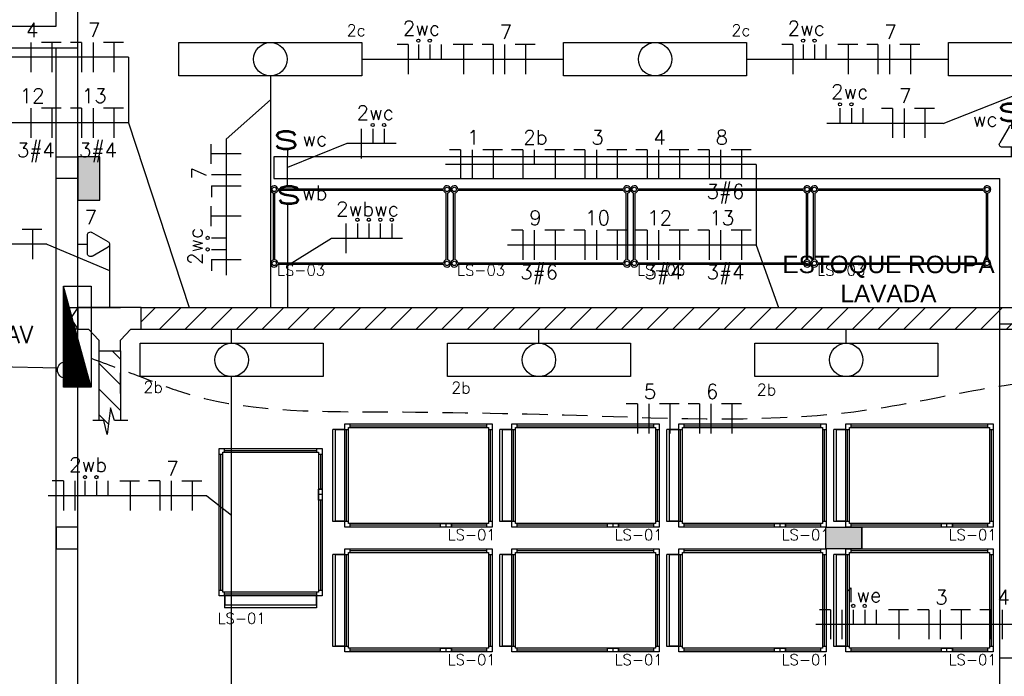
# Model space of a CAD drawing. Extents: x -118.2 to -44.5, y -40.2 to 1.8.
# Tile 42 of 56: x -89.7 to -83, y -14.5 to -10. Entities that reach past the tile are written whole.
import ezdxf
from ezdxf.enums import TextEntityAlignment as Align

# ---------------------------------------------------------------- set-up
doc = ezdxf.new("R2010")
doc.units = 0
doc.header["$MEASUREMENT"] = 0
doc.linetypes.add('HIDDEN', pattern=[0.375, 0.25, -0.125])
for name, color, linetype in [('calha', 150, 'Continuous'), ('CIRCUITOS', 2, 'Continuous'), ('ELETROCALHA', 150, 'Continuous'), ('ILUMINACAO', 1, 'Continuous'), ('INTERRUPTORES', 1, 'Continuous'), ('LINHA', 40, 'Continuous'), ('PAREDES', 8, 'Continuous'), ('QUADRO_DE_CIRCUITOS', 1, 'Continuous'), ('TOMADAS_ENERGIA', 1, 'Continuous'), ('TUB_ELETRICA', 5, 'Continuous'), ('TXT-AMB', 4, 'Continuous')]:
    doc.layers.add(name, color=color, linetype=linetype)
doc.styles.add('20--4-0', font='romans.shx', dxfattribs={"height": 0.08})
doc.styles.add('ROMANS', font='romans')
doc.styles.add('Texto Ambiente 1-50', font='arial.ttf', dxfattribs={"height": 0.12})

# ---------------------------------------------------------------- blocks, each defined once
blk = doc.blocks.new('LS-01')
at = {"layer": 'PAREDES'}
for p, q in [((-156.2333, 63.4894), (-156.2333, 63.4069)), ((-156.2308, 63.4894), (-156.2308, 63.426)), ((-155.6015, 63.4894), (-155.6015, 63.426)), ((-155.599, 63.4894), (-155.599, 63.4069)), ((-155.599, 63.426), (-156.2333, 63.426)), ((-155.599, 63.4069), (-156.2333, 63.4069))]:
    blk.add_line(p, q, dxfattribs=at)
for points in [[(-156.2714, 64.4663), (-156.246, 64.4663), (-156.246, 64.479), (-156.2333, 64.479), (-156.2333, 64.5044)], [(-155.599, 64.5044), (-155.599, 64.479), (-155.5863, 64.479), (-155.5863, 64.4663), (-155.5609, 64.4663)], [(-156.2587, 63.5275), (-156.2587, 64.4663)], [(-155.5863, 64.479), (-155.5863, 63.5148), (-156.246, 63.5148), (-156.246, 64.479), (-155.5863, 64.479)], [(-156.2333, 64.4917), (-155.599, 64.4917)], [(-155.5736, 64.4663), (-155.5736, 64.2253)], [(-155.5609, 64.2253), (-155.5863, 64.2253)], [(-155.5609, 64.1491), (-155.5863, 64.1491), (-155.5863, 64.2253), (-155.5609, 64.2253), (-155.5609, 64.1491)], [(-155.5609, 64.1872), (-155.5863, 64.1872), (-155.5863, 64.1872)], [(-155.5609, 64.1491), (-155.5863, 64.1491)], [(-155.5736, 64.1491), (-155.5736, 63.5275)], [(-156.2333, 63.4894), (-156.2333, 63.5148), (-156.246, 63.5148), (-156.246, 63.5275), (-156.2714, 63.5275)], [(-155.599, 63.5021), (-156.2333, 63.5021)], [(-155.5609, 63.5275), (-155.5863, 63.5275), (-155.5863, 63.5148), (-155.599, 63.5148), (-155.599, 63.4894)]]:
    blk.add_lwpolyline(points, dxfattribs=at)
blk.add_lwpolyline([(-156.2714, 63.4894), (-156.2714, 64.5044), (-155.5609, 64.5044), (-155.5609, 63.4894)], close=True, dxfattribs=at)
at = {"layer": 'PAREDES', "style": '20--4-0'}
blk.add_text('LS-01', height=0.075, dxfattribs=at).set_placement((-156.2817, 63.2977))
blk = doc.blocks.new('LS-01 ROTACIONADO 180')
at = {"layer": 'PAREDES'}
for p, q in [((-143.424, 62.7112), (-143.5064, 62.7112)), ((-143.5064, 62.0768), (-143.5064, 62.7112)), ((-143.4874, 62.0768), (-143.4874, 62.7112)), ((-143.424, 62.7087), (-143.4874, 62.7087)), ((-143.424, 62.0768), (-143.5064, 62.0768)), ((-143.424, 62.0794), (-143.4874, 62.0794))]:
    blk.add_line(p, q, dxfattribs=at)
for points in [[(-143.424, 62.7112), (-143.3986, 62.7112), (-143.3986, 62.7239), (-143.3859, 62.7239), (-143.3859, 62.7493)], [(-143.3859, 62.7366), (-142.4471, 62.7366)], [(-142.4471, 62.7493), (-142.4471, 62.7239), (-142.4344, 62.7239), (-142.4344, 62.7112), (-142.409, 62.7112)], [(-143.4113, 62.0768), (-143.4113, 62.7112)], [(-142.4344, 62.0641), (-143.3986, 62.0641), (-143.3986, 62.7239), (-142.4344, 62.7239), (-142.4344, 62.0641)], [(-142.4217, 62.7112), (-142.4217, 62.0768)], [(-143.3859, 62.0388), (-143.3859, 62.0641), (-143.3986, 62.0641), (-143.3986, 62.0768), (-143.424, 62.0768)], [(-142.7642, 62.0388), (-142.7642, 62.0641)], [(-142.7642, 62.0388), (-142.7642, 62.0641), (-142.6881, 62.0641), (-142.6881, 62.0388), (-142.7642, 62.0388)], [(-142.7262, 62.0388), (-142.7262, 62.0641), (-142.7262, 62.0641)], [(-142.6881, 62.0388), (-142.6881, 62.0641)], [(-142.409, 62.0768), (-142.4344, 62.0768), (-142.4344, 62.0641), (-142.4471, 62.0641), (-142.4471, 62.0388)], [(-142.7642, 62.0515), (-143.3859, 62.0515)], [(-142.4471, 62.0515), (-142.6881, 62.0515)]]:
    blk.add_lwpolyline(points, dxfattribs=at)
blk.add_lwpolyline([(-143.424, 62.7493), (-142.409, 62.7493), (-142.409, 62.0388), (-143.424, 62.0388)], close=True, dxfattribs=at)
at = {"layer": 'PAREDES', "style": '20--4-0'}
blk.add_text('LS-01', height=0.075, dxfattribs=at).set_placement((-142.7153, 61.948))
blk = doc.blocks.new('LS-03')
at = {"layer": 'PAREDES'}
for p, q in [((-19.3062, 19.965), (-19.3062, 20.4261)), ((-19.2962, 19.965), (-19.2962, 20.4261)), ((-19.2767, 20.4556), (-18.1357, 20.4556)), ((-19.2767, 20.4456), (-18.1357, 20.4456)), ((-18.1162, 19.965), (-18.1162, 20.4261)), ((-18.1062, 19.965), (-18.1062, 20.4261)), ((-19.2767, 19.9456), (-18.1357, 19.9456)), ((-19.2767, 19.9356), (-18.1357, 19.9356))]:
    blk.add_line(p, q, dxfattribs=at)
for centre in [(-19.3012, 20.4506), (-18.1112, 20.4506), (-19.3012, 19.9406), (-18.1112, 19.9406)]:
    blk.add_circle(centre, 0.015, dxfattribs=at)
for centre, start, end in [((-19.3012, 20.4506), 11.53696, 258.46304), ((-19.3012, 20.4506), 281.53696, 348.46304), ((-18.1112, 20.4506), 281.53696, 168.46304), ((-18.1112, 20.4506), 191.53696, 258.46304), ((-19.3012, 19.9406), 101.53696, 348.46304), ((-19.3012, 19.9406), 11.53696, 78.46304), ((-18.1112, 19.9406), 191.53696, 78.46304), ((-18.1112, 19.9406), 101.53696, 168.46304)]:
    blk.add_arc(centre, 0.025, start, end, dxfattribs=at)
at = {"layer": 'PAREDES', "style": '20--4-0'}
blk.add_text('LS-03', height=0.075, dxfattribs=at).set_placement((-19.2817, 19.8567))
blk = doc.blocks.new('ENTORNO')
at = {"layer": 'PAREDES'}
for p, q in [((98.0591, -5.9094), (100.1591, -5.9094)), ((97.9091, -6.0594), (100.1591, -6.0594))]:
    blk.add_line(p, q, dxfattribs=at)
blk = doc.blocks.new('IRANT09')
at = {"linetype": 'Continuous'}
blk.add_line((0, 0.87), (0, 0), dxfattribs=at)
at = {"linetype": 'Continuous', "style": 'ROMANS', "width": 1.5}
blk.add_text('s', height=3, dxfattribs=at).set_placement((-1.81, 0.88))
at = {"linetype": 'Continuous', "style": 'ROMANS', "flags": 8}
blk.add_attdef('009', text='', height=1.6, dxfattribs=at).set_placement((2.7, 1.34), align=Align.MIDDLE_CENTER)
blk = doc.blocks.new('LF4X408')
for p, q in [((-630, 115), (630, 115)), ((-630, -115), (-630, 115)), ((630, 115), (630, -115)), ((630, -115), (-630, -115))]:
    blk.add_line(p, q)
blk.add_circle((0, 0), 115)
at = {"style": 'ROMANS', "flags": 8}
for tag, p in [('009', (590.9, 199.3)), ('001', (-624, -200.4))]:
    blk.add_attdef(tag, text='', height=80, dxfattribs=at).set_placement(p, align=Align.MIDDLE_CENTER)
blk.add_attdef('020', text='', height=80, dxfattribs=at).set_placement((565.7, -164.1), align=Align.TOP_LEFT)
blk = doc.blocks.new('Apwr_dettus03')
for p, q in [((-5.384, 4.006), (-5.074, 2.902)), ((-5.384, 4.006), (-4.109, 4.006)), ((-0.496, 0.538), (-5.336, 3.971))]:
    blk.add_line(p, q)
blk.add_circle((0, 0), 0.745)
blk = doc.blocks.new('*X11')
at = {"color": 0, "linetype": 'Continuous'}
for p, q in [((0.12, 0), (0.12, 2.97)), ((0.25, 0), (0.25, 2.93)), ((0.37, 0), (0.37, 2.9)), ((0.5, 0), (0.5, 2.86)), ((0.62, 0), (0.62, 2.83)), ((0.75, 0), (0.75, 2.8)), ((0.87, 0), (0.87, 2.76)), ((1, 0), (1, 2.73)), ((1.12, 0), (1.12, 2.69)), ((1.25, 0), (1.25, 2.66)), ((1.38, 0), (1.38, 2.62)), ((1.5, 0), (1.5, 2.59)), ((1.62, 0), (1.62, 2.56)), ((1.75, 0), (1.75, 2.52)), ((1.88, 0), (1.88, 2.49)), ((2, 0), (2, 2.45)), ((2.12, 0), (2.12, 2.42)), ((2.25, 0), (2.25, 2.39)), ((2.38, 0), (2.38, 2.35)), ((2.5, 0), (2.5, 2.32)), ((2.62, 0), (2.62, 2.28)), ((2.75, 0), (2.75, 2.25)), ((2.88, 0), (2.88, 2.22)), ((3, 0), (3, 2.18)), ((3.12, 0), (3.12, 2.15)), ((3.25, 0), (3.25, 2.11)), ((3.37, 0), (3.37, 2.08)), ((3.5, 0), (3.5, 2.05)), ((3.62, 0), (3.62, 2.01)), ((3.75, 0), (3.75, 1.98)), ((3.87, 0), (3.87, 1.94)), ((4, 0), (4, 1.91)), ((4.12, 0), (4.12, 1.88)), ((4.25, 0), (4.25, 1.84)), ((4.37, 0), (4.37, 1.81)), ((4.5, 0), (4.5, 1.77)), ((4.62, 0), (4.62, 1.74)), ((4.75, 0), (4.75, 1.7)), ((4.87, 0), (4.87, 1.67)), ((5, 0), (5, 1.64)), ((5.12, 0), (5.12, 1.6)), ((5.25, 0), (5.25, 1.57)), ((5.37, 0), (5.37, 1.53)), ((5.5, 0), (5.5, 1.5)), ((5.62, 0), (5.62, 1.47)), ((5.75, 0), (5.75, 1.43)), ((5.87, 0), (5.87, 1.4)), ((6, 0), (6, 1.36)), ((6.12, 0), (6.12, 1.33)), ((6.25, 0), (6.25, 1.3)), ((6.37, 0), (6.37, 1.26)), ((6.5, 0), (6.5, 1.23)), ((6.62, 0), (6.62, 1.19)), ((6.75, 0), (6.75, 1.16)), ((6.87, 0), (6.87, 1.12)), ((7, 0), (7, 1.09)), ((7.12, 0), (7.12, 1.06)), ((7.25, 0), (7.25, 1.02)), ((7.37, 0), (7.37, 0.99)), ((7.5, 0), (7.5, 0.95)), ((7.62, 0), (7.62, 0.92)), ((7.75, 0), (7.75, 0.89)), ((7.87, 0), (7.87, 0.85)), ((8, 0), (8, 0.82)), ((8.12, 0), (8.12, 0.78)), ((8.25, 0), (8.25, 0.75)), ((8.37, 0), (8.37, 0.72)), ((8.5, 0), (8.5, 0.68)), ((8.62, 0), (8.62, 0.65)), ((8.75, 0), (8.75, 0.61)), ((8.87, 0), (8.87, 0.58)), ((9, 0), (9, 0.55)), ((9.12, 0), (9.12, 0.51)), ((9.25, 0), (9.25, 0.48)), ((9.37, 0), (9.37, 0.44)), ((9.5, 0), (9.5, 0.41)), ((9.62, 0), (9.62, 0.37)), ((9.75, 0), (9.75, 0.34)), ((9.87, 0), (9.87, 0.31)), ((10, 0), (10, 0.27)), ((10.12, 0), (10.12, 0.24)), ((10.25, 0), (10.25, 0.2)), ((10.38, 0), (10.38, 0.17)), ((10.5, 0), (10.5, 0.14)), ((10.62, 0), (10.62, 0.1)), ((10.75, 0), (10.75, 0.07)), ((10.88, 0), (10.88, 0.03))]:
    blk.add_line(p, q, dxfattribs=at)
blk = doc.blocks.new('Apwr_qdc01')
at = {"linetype": 'Continuous'}
for p, q in [((5.47, 1.53), (-5.53, 1.53)), ((-5.53, 1.53), (-5.53, -1.47)), ((-5.53, 1.53), (5.47, -1.47)), ((5.47, -1.47), (5.47, 1.53)), ((-5.53, -1.47), (5.47, -1.47))]:
    blk.add_line(p, q, dxfattribs=at)
blk.add_blockref('*X11', (-5.53, -1.47), dxfattribs=at)
at = {"linetype": 'Continuous', "style": 'ROMANS', "flags": 8}
blk.add_attdef('002', text='', height=1.6, dxfattribs=at).set_placement((-0.27, 3.23), align=Align.MIDDLE_CENTER)
blk.add_attdef('020', text='', height=1.6, dxfattribs=at).set_placement((-0.03, -2.9), align=Align.MIDDLE_RIGHT)
blk = doc.blocks.new('TEBAI01')
for p, q in [((-1.62, 1.95), (-0.35, 4.14)), ((0.35, 4.14), (1.63, 1.92)), ((-1.3, 1.32), (1.28, 1.32)), ((0, 0), (0, 1.32))]:
    blk.add_line(p, q)
for centre, start, end in [((0, 3.97), 26.0479, 153.9521), ((-1.3, 1.71), 143.1332, 270.777), ((1.3, 1.71), 267.1811, 32.5689)]:
    blk.add_arc(centre, 0.393, start, end)
at = {"style": 'ROMANS', "flags": 8}
for tag, p in [('020', (-5.03, 2.2)), ('001', (3.56, 2.23))]:
    blk.add_attdef(tag, text='', height=1.6, dxfattribs=at).set_placement(p, align=Align.MIDDLE_CENTER)

msp = doc.modelspace()

# ---------------------------------------------------------------- hatches: boundary and pattern name
at = {"layer": 'calha'}
h = msp.add_hatch(dxfattribs=at)
h.set_pattern_fill('ANSI31', color=256, style=0)
h.set_pattern_definition([(45, (-100.96671, 68.85359), (-0.08838835, 0.08838835), [])])
h.paths.add_polyline_path([(-80.8521, -12.114), (-80.8521, -11.964), (-88.8988, -11.964), (-88.8988, -12.114)])
at = {"layer": 'ELETROCALHA'}
h = msp.add_hatch(dxfattribs=at)
h.set_pattern_fill('ANSI31', color=256, angle=-90, style=0)
h.set_pattern_definition([(315, (-67.02479, -5.17021), (0.08838835, 0.08838835), [])])
h.paths.add_polyline_path([(-89.0829, -12.7427), (-89.0417, -12.7427), (-89.0417, -12.264), (-89.1917, -12.264), (-89.1917, -12.7427), (-89.1557, -12.7427), (-89.133, -12.8398), (-89.1102, -12.6555)])
at = {"layer": 'PAREDES', "lineweight": -3}
h = msp.add_hatch(color=256, dxfattribs=at)
h.dxf.hatch_style = 1
h.paths.add_polyline_path([(-89.1847, -10.9269), (-89.3347, -10.9269), (-89.3347, -11.2269), (-89.1847, -11.2269)])
msp.add_hatch(color=256, dxfattribs=at).paths.add_polyline_path([(-83.9347, -13.6269), (-83.9347, -13.4769), (-84.1847, -13.4769), (-84.1847, -13.6269)])

# ---------------------------------------------------------------- linework, layer by layer
at = {"layer": 'CIRCUITOS'}
for p, q in [((-89.6588, -10.1401), (-89.6588, -10.3437)), ((-89.5859, -10.1382), (-89.4493, -10.1382)), ((-89.5147, -10.1382), (-89.5147, -10.3437)), ((-89.3098, -10.1401), (-89.3868, -10.1401)), ((-89.3098, -10.1401), (-89.3098, -10.3437)), ((-89.231, -10.1401), (-89.231, -10.3437)), ((-89.158, -10.1382), (-89.0215, -10.1382)), ((-89.0869, -10.1382), (-89.0869, -10.3437)), ((-87.0603, -10.1536), (-87.1372, -10.1536)), ((-87.0603, -10.1536), (-87.0603, -10.3572)), ((-86.9904, -10.1536), (-86.9904, -10.2554)), ((-86.9115, -10.1536), (-86.9115, -10.2554)), ((-86.8327, -10.1536), (-86.8327, -10.2554)), ((-86.7507, -10.1517), (-86.6141, -10.1517)), ((-86.6795, -10.1517), (-86.6795, -10.3572)), ((-86.4747, -10.1536), (-86.5516, -10.1536)), ((-86.4747, -10.1536), (-86.4747, -10.3572)), ((-86.3958, -10.1536), (-86.3958, -10.3572)), ((-86.3229, -10.1517), (-86.1863, -10.1517)), ((-86.2517, -10.1517), (-86.2517, -10.3572)), ((-84.4103, -10.1536), (-84.4872, -10.1536)), ((-84.4103, -10.1536), (-84.4103, -10.3572)), ((-84.3404, -10.1536), (-84.3404, -10.2554)), ((-84.2615, -10.1536), (-84.2615, -10.2554)), ((-84.1827, -10.1536), (-84.1827, -10.2554)), ((-84.1007, -10.1517), (-83.9641, -10.1517)), ((-84.0295, -10.1517), (-84.0295, -10.3572)), ((-83.8247, -10.1536), (-83.9016, -10.1536)), ((-83.8247, -10.1536), (-83.8247, -10.3572)), ((-83.7458, -10.1536), (-83.7458, -10.3572)), ((-83.6729, -10.1517), (-83.5363, -10.1517)), ((-83.6017, -10.1517), (-83.6017, -10.3572)), ((-89.6588, -10.5927), (-89.6588, -10.7963)), ((-89.5859, -10.5907), (-89.4493, -10.5907)), ((-89.5147, -10.5907), (-89.5147, -10.7963)), ((-89.3098, -10.5927), (-89.3868, -10.5927)), ((-89.3098, -10.5927), (-89.3098, -10.7963)), ((-89.231, -10.5927), (-89.231, -10.7963)), ((-89.158, -10.5907), (-89.0215, -10.5907)), ((-89.0869, -10.5907), (-89.0869, -10.7963)), ((-84.0863, -10.5918), (-84.0863, -10.6936)), ((-84.0074, -10.5918), (-84.0074, -10.6936)), ((-83.9285, -10.5918), (-83.9285, -10.6936)), ((-83.7237, -10.5937), (-83.8006, -10.5937)), ((-83.7237, -10.5937), (-83.7237, -10.7974)), ((-83.6448, -10.5937), (-83.6448, -10.7974)), ((-83.5719, -10.5918), (-83.4353, -10.5918)), ((-83.5007, -10.5918), (-83.5007, -10.7974)), ((-87.3838, -10.7348), (-87.3838, -10.9384)), ((-87.3049, -10.7348), (-87.3049, -10.8366)), ((-87.226, -10.7348), (-87.226, -10.8366)), ((-88.4172, -10.9763), (-88.4172, -10.8397)), ((-88.4172, -10.9051), (-88.2117, -10.9051)), ((-86.6989, -10.8787), (-86.7758, -10.8787)), ((-86.6989, -10.8787), (-86.6989, -11.0824)), ((-86.62, -10.8787), (-86.62, -11.0824)), ((-86.5471, -10.8768), (-86.4105, -10.8768)), ((-86.4759, -10.8768), (-86.4759, -11.0824)), ((-86.271, -10.8787), (-86.348, -10.8787)), ((-86.271, -10.8787), (-86.271, -11.0824)), ((-86.1922, -10.8787), (-86.1922, -10.9805)), ((-86.1192, -10.8768), (-85.9827, -10.8768)), ((-86.0481, -10.8768), (-86.0481, -11.0824)), ((-85.8432, -10.8787), (-85.9201, -10.8787)), ((-85.8432, -10.8787), (-85.8432, -11.0824)), ((-85.7643, -10.8787), (-85.7643, -11.0824)), ((-85.6914, -10.8768), (-85.5548, -10.8768)), ((-85.6202, -10.8768), (-85.6202, -11.0824)), ((-85.4154, -10.8787), (-85.4923, -10.8787)), ((-85.4154, -10.8787), (-85.4154, -11.0824)), ((-85.3365, -10.8787), (-85.3365, -11.0824)), ((-85.2636, -10.8768), (-85.127, -10.8768)), ((-85.1924, -10.8768), (-85.1924, -11.0824)), ((-84.9875, -10.8787), (-85.0645, -10.8787)), ((-84.9875, -10.8787), (-84.9875, -11.0824)), ((-84.9086, -10.8787), (-84.9086, -11.0824)), ((-84.8357, -10.8768), (-84.6991, -10.8768)), ((-84.7645, -10.8768), (-84.7645, -11.0824)), ((-88.4153, -11.0492), (-88.2117, -11.0492)), ((-88.4153, -11.1281), (-88.4153, -11.2051)), ((-88.4153, -11.1281), (-88.2117, -11.1281)), ((-88.4172, -11.4042), (-88.4172, -11.2676)), ((-88.4172, -11.333), (-88.2117, -11.333)), ((-87.489, -11.3873), (-87.489, -11.5909)), ((-87.4101, -11.3873), (-87.4101, -11.4891)), ((-87.3312, -11.3873), (-87.3312, -11.4891)), ((-87.2523, -11.3873), (-87.2523, -11.4891)), ((-87.1735, -11.3873), (-87.1735, -11.4891)), ((-89.7196, -11.426), (-89.583, -11.426)), ((-89.6484, -11.426), (-89.6484, -11.6316)), ((-86.271, -11.4331), (-86.348, -11.4331)), ((-86.271, -11.4331), (-86.271, -11.6368)), ((-86.1922, -11.4331), (-86.1922, -11.6368)), ((-86.1192, -11.4312), (-85.9827, -11.4312)), ((-86.0481, -11.4312), (-86.0481, -11.6368)), ((-85.8432, -11.4331), (-85.9201, -11.4331)), ((-85.8432, -11.4331), (-85.8432, -11.6368)), ((-85.7643, -11.4331), (-85.7643, -11.6368)), ((-85.6914, -11.4312), (-85.5548, -11.4312)), ((-85.6202, -11.4312), (-85.6202, -11.6368)), ((-85.4154, -11.4331), (-85.4923, -11.4331)), ((-85.4154, -11.4331), (-85.4154, -11.6368)), ((-85.3365, -11.4331), (-85.3365, -11.6368)), ((-85.2636, -11.4312), (-85.127, -11.4312)), ((-85.1924, -11.4312), (-85.1924, -11.6368)), ((-84.9875, -11.4331), (-85.0645, -11.4331)), ((-84.9875, -11.4331), (-84.9875, -11.6368)), ((-84.9086, -11.4331), (-84.9086, -11.6368)), ((-84.8357, -11.4312), (-84.6991, -11.4312)), ((-84.7645, -11.4312), (-84.7645, -11.6368)), ((-88.4153, -11.4861), (-88.3135, -11.4861)), ((-88.4153, -11.565), (-88.3135, -11.565)), ((-88.4153, -11.6348), (-88.4153, -11.7118)), ((-88.4153, -11.6348), (-88.2117, -11.6348)), ((-85.4818, -12.6291), (-85.5587, -12.6291)), ((-85.4818, -12.6291), (-85.4818, -12.8327)), ((-85.4029, -12.6291), (-85.4029, -12.8327)), ((-85.33, -12.6272), (-85.1934, -12.6272)), ((-85.2588, -12.6272), (-85.2588, -12.8327)), ((-85.0539, -12.6291), (-85.1309, -12.6291)), ((-85.0539, -12.6291), (-85.0539, -12.8327)), ((-84.9751, -12.6291), (-84.9751, -12.8327)), ((-84.9021, -12.6272), (-84.7656, -12.6272)), ((-84.831, -12.6272), (-84.831, -12.8327)), ((-89.4354, -13.1595), (-89.5123, -13.1595)), ((-89.4354, -13.1595), (-89.4354, -13.3632)), ((-89.3565, -13.1595), (-89.3565, -13.3632)), ((-89.2866, -13.1595), (-89.2866, -13.2613)), ((-89.2078, -13.1595), (-89.2078, -13.2613)), ((-89.1289, -13.1595), (-89.1289, -13.2613)), ((-89.0469, -13.1576), (-88.9104, -13.1576)), ((-88.9758, -13.1576), (-88.9758, -13.3632)), ((-88.7709, -13.1595), (-88.8478, -13.1595)), ((-88.7709, -13.1595), (-88.7709, -13.3632)), ((-88.692, -13.1595), (-88.692, -13.3632)), ((-88.6191, -13.1576), (-88.4825, -13.1576)), ((-88.5479, -13.1576), (-88.5479, -13.3632)), ((-84.1507, -14.0462), (-84.2276, -14.0462)), ((-84.1507, -14.0462), (-84.1507, -14.2498)), ((-84.0737, -14.0462), (-84.0737, -14.2498)), ((-83.9949, -14.0462), (-83.9949, -14.148)), ((-83.916, -14.0462), (-83.916, -14.148)), ((-83.8371, -14.0462), (-83.8371, -14.148)), ((-83.751, -14.0442), (-83.6144, -14.0442)), ((-83.6798, -14.0442), (-83.6798, -14.2498)), ((-83.4749, -14.0462), (-83.5519, -14.0462)), ((-83.4749, -14.0462), (-83.4749, -14.2498)), ((-83.3961, -14.0462), (-83.3961, -14.2498)), ((-83.3231, -14.0442), (-83.1865, -14.0442)), ((-83.252, -14.0442), (-83.252, -14.2498)), ((-83.0471, -14.0462), (-83.124, -14.0462)), ((-83.0471, -14.0462), (-83.0471, -14.2498)), ((-82.9682, -14.0462), (-82.9682, -14.2498))]:
    msp.add_line(p, q, dxfattribs=at)
at = {"layer": 'ELETROCALHA'}
for p, q in [((-89.4347, -11.964), (-89.3347, -12.114)), ((-89.3347, -11.964), (-89.4347, -12.114)), ((-89.3347, -11.964), (-89.0417, -11.964)), ((-88.8988, -11.964), (-80.7771, -11.964)), ((-88.8988, -12.114), (-80.7771, -12.114)), ((-89.1917, -12.264), (-89.1917, -12.7427)), ((-89.0417, -12.264), (-89.0417, -12.7427)), ((-89.0417, -12.557), (-89.0417, -12.414))]:
    msp.add_line(p, q, dxfattribs=at)
msp.add_lwpolyline([(-89.4347, -11.964), (-89.3347, -11.964), (-89.3347, -12.114), (-89.4347, -12.114)], close=True, dxfattribs=at)
for points in [[(-89.3347, -11.964), (-89.3347, -12.114), (-89.2632, -12.114), (-89.1917, -12.189), (-89.1917, -12.264), (-89.0417, -12.264), (-89.0417, -12.189), (-88.9702, -12.114), (-88.8988, -12.114), (-88.8988, -11.964), (-89.3347, -11.964)], [(-88.992, -12.7427), (-89.0829, -12.7427), (-89.1102, -12.6555), (-89.133, -12.8398), (-89.1557, -12.7427), (-89.2331, -12.7427)]]:
    msp.add_lwpolyline(points, dxfattribs=at)
at = {"layer": 'LINHA'}
for p, q in [((-89.4147, -10.2419), (-89.8426, -10.2419)), ((-88.9869, -10.2419), (-89.4147, -10.2419)), ((-88.9869, -10.2419), (-88.9869, -10.6945)), ((-83.3751, -10.6982), (-82.7685, -10.4584)), ((-88.3135, -10.8052), (-88.0097, -10.5341)), ((-88.9869, -10.6945), (-89.8426, -10.6945)), ((-88.9869, -10.6945), (-88.568, -11.964)), ((-83.3751, -10.6982), (-84.1758, -10.6982)), ((-88.3135, -10.8052), (-88.3135, -11.233)), ((-87.483, -10.8366), (-87.8916, -11.0019)), ((-87.1421, -10.8366), (-87.483, -10.8366)), ((-86.3759, -10.9805), (-86.8038, -10.9805)), ((-85.9481, -10.9805), (-86.3759, -10.9805)), ((-85.5203, -10.9805), (-85.9481, -10.9805)), ((-85.0924, -10.9805), (-85.5203, -10.9805)), ((-84.6646, -10.9805), (-85.0924, -10.9805)), ((-84.6646, -10.9805), (-84.6646, -11.5349)), ((-88.3135, -11.233), (-88.3135, -11.7417)), ((-87.5882, -11.4891), (-87.8918, -11.6771)), ((-87.0993, -11.4891), (-87.5882, -11.4891)), ((-89.5485, -11.5298), (-89.9763, -11.5298)), ((-89.5485, -11.5298), (-89.1167, -11.7092)), ((-85.9481, -11.5349), (-86.3759, -11.5349)), ((-85.5203, -11.5349), (-85.9481, -11.5349)), ((-84.6646, -11.5349), (-85.5203, -11.5349)), ((-84.6646, -11.5349), (-84.5106, -11.964)), ((-88.8758, -13.2613), (-89.5403, -13.2613)), ((-88.448, -13.2613), (-88.8758, -13.2613)), ((-88.448, -13.2613), (-88.2762, -13.3948)), ((-83.5798, -14.148), (-84.2517, -14.148)), ((-83.152, -14.148), (-83.5798, -14.148)), ((-82.7241, -14.148), (-83.152, -14.148))]:
    msp.add_line(p, q, dxfattribs=at)
for centre in [(-86.9904, -10.1274), (-86.9115, -10.1274), (-84.3404, -10.1274), (-84.2615, -10.1274), (-84.0863, -10.5657), (-84.0074, -10.5657), (-87.3049, -10.7086), (-87.226, -10.7086), (-87.4101, -11.3611), (-87.3312, -11.3611), (-87.2523, -11.3611), (-87.1735, -11.3611), (-88.4415, -11.4861), (-88.4415, -11.565), (-89.2866, -13.1334), (-89.2078, -13.1334), (-83.9949, -14.02), (-83.916, -14.02)]:
    msp.add_circle(centre, 0.0111, dxfattribs=at)
at = {"layer": 'PAREDES', "lineweight": -3}
for p, q in [((-89.4847, -10.0269), (-89.4847, -7.1391)), ((-89.3347, -16.0769), (-89.3347, -7.1391)), ((-90.3672, -10.0269), (-89.4847, -10.0269)), ((-90.3672, -10.1769), (-89.3347, -10.1769)), ((-89.4847, -27.5269), (-89.4847, -10.1769)), ((-82.7847, -10.9269), (-87.9847, -10.9269)), ((-87.9847, -10.9269), (-87.9847, -11.0769)), ((-87.9847, -11.0769), (-82.9847, -11.0769)), ((-82.9847, -12.0769), (-82.9847, -11.0769)), ((-82.9847, -12.0769), (-82.8347, -12.0769)), ((-82.9847, -14.3769), (-82.9847, -12.0769)), ((-84.1847, -13.6269), (-84.1847, -13.4769)), ((-83.9347, -13.6269), (-83.9347, -13.4769)), ((-82.9847, -16.0767), (-82.9847, -14.3769)), ((-82.9847, -14.3769), (-82.9847, -14.3769)), ((-82.9847, -14.3769), (-82.8347, -14.3769))]:
    msp.add_line(p, q, dxfattribs=at)
for points in [[(-89.4847, -10.9269), (-89.3347, -10.9269), (-89.3347, -11.077), (-89.4847, -11.077)], [(-89.1847, -10.9269), (-89.3347, -10.9269), (-89.3347, -11.2269), (-89.1847, -11.2269), (-89.1847, -10.9269)], [(-89.3347, -13.4769), (-89.4847, -13.4769), (-89.4847, -13.6266), (-89.3347, -13.6266)], [(-84.1847, -13.4769), (-83.9347, -13.4769), (-83.9347, -13.6269), (-84.1847, -13.6269)]]:
    msp.add_lwpolyline(points, close=True, dxfattribs=at)
at = {"layer": 'TUB_ELETRICA'}
for p, q in [((-87.3797, -10.2554), (-85.9897, -10.2554)), ((-84.7297, -10.2554), (-83.3397, -10.2554)), ((-88.0097, -10.3704), (-88.0097, -11.964)), ((-87.8916, -11.0769), (-87.8916, -10.9269)), ((-87.8918, -11.2507), (-87.8918, -11.964)), ((-89.1167, -11.5296), (-89.1167, -11.964)), ((-88.2762, -12.2113), (-88.2762, -12.114)), ((-86.1596, -12.2113), (-86.1596, -12.114)), ((-84.043, -12.2113), (-84.043, -12.114)), ((-88.2762, -14.7113), (-88.2762, -12.4413))]:
    msp.add_line(p, q, dxfattribs=at)
at = {"layer": 'TUB_ELETRICA', "linetype": 'HIDDEN', "ltscale": 0.7}
msp.add_spline([(-89.2449, -12.3144), (-88.9062, -12.4413), (-88.6275, -12.5447), (-87.2667, -12.6836), (-85.8999, -12.7075), (-83.866, -12.6657), (-83.1204, -12.529), (-82.4563, -12.4589), (-81.7656, -12.5178), (-81.6027, -12.54)], degree=3, dxfattribs=at)

# ---------------------------------------------------------------- block references
at = {"layer": 'ILUMINACAO', "xscale": 0.001, "yscale": 0.001, "zscale": 0.001}
for p in [(-88.0097, -10.2554), (-85.3597, -10.2554), (-82.7097, -10.2554)]:
    msp.add_blockref('LF4X408', p, dxfattribs=at).add_auto_attribs({'009': '2c'})
at = {"layer": 'ILUMINACAO'}
ref = msp.add_blockref('LF4X408', (-88.2762, -12.3263), dxfattribs=dict(at, xscale=0.001, yscale=0.001, zscale=0.001))
ref.add_attrib('009', '2b', dxfattribs={"layer": '0', "height": 0.08, "style": 'ROMANS', "flags": 8}).set_placement((-88.8166, -12.5133), align=Align.MIDDLE_CENTER)
ref = msp.add_blockref('LF4X408', (-86.1596, -12.3263), dxfattribs=dict(at, xscale=0.001, yscale=0.001, zscale=0.001))
ref.add_attrib('009', '2b', dxfattribs={"layer": '0', "height": 0.08, "style": 'ROMANS', "flags": 8}).set_placement((-86.6967, -12.517), align=Align.MIDDLE_CENTER)
ref = msp.add_blockref('LF4X408', (-84.043, -12.3263), dxfattribs=dict(at, xscale=0.001, yscale=0.001, zscale=0.001))
ref.add_attrib('009', '2b', dxfattribs={"layer": '0', "height": 0.08, "style": 'ROMANS', "flags": 8}).set_placement((-84.5922, -12.5305), align=Align.MIDDLE_CENTER)
at = {"layer": 'INTERRUPTORES'}
ref = msp.add_blockref('IRANT09', (-82.9043, -10.7352), dxfattribs=dict(at, xscale=0.0600000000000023, yscale=0.0600000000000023, zscale=0.0600000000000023))
ref.add_attrib('009', 'wc', dxfattribs={"layer": '0', "linetype": 'Continuous', "height": 0.1, "style": 'ROMANS', "flags": 8}).set_placement((-83.0864, -10.6686), align=Align.MIDDLE_CENTER)
ref = msp.add_blockref('IRANT09', (-87.8916, -10.9269), dxfattribs=dict(at, xscale=0.0600000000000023, yscale=0.0600000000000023, zscale=0.0600000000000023))
ref.add_attrib('009', 'wc', dxfattribs={"layer": '0', "linetype": 'Continuous', "height": 0.1, "style": 'ROMANS', "flags": 8}).set_placement((-87.7034, -10.8032), align=Align.MIDDLE_CENTER)
ref = msp.add_blockref('IRANT09', (-87.8916, -11.0769), dxfattribs=dict(at, xscale=0.06000000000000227, yscale=0.06000000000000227, zscale=0.06000000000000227, rotation=180))
ref.add_attrib('009', 'wb', dxfattribs={"layer": '0', "linetype": 'Continuous', "height": 0.1, "style": 'ROMANS', "flags": 8}).set_placement((-87.7049, -11.176), align=Align.MIDDLE_CENTER)
at = {"layer": 'PAREDES'}
msp.add_blockref('ENTORNO', (-189.6438, -4.1176), dxfattribs=at)
at = {"layer": 'PAREDES', "lineweight": -3}
for name, p in [('LS-03', (-68.6816, -31.6024)), ('LS-03', (-67.4416, -31.6024)), ('LS-03', (-66.2016, -31.6024)), ('LS-03', (-64.9616, -31.6024)), ('LS-01 ROTACIONADO 180', (55.927, -75.5157)), ('LS-01 ROTACIONADO 180', (57.077, -75.5157)), ('LS-01 ROTACIONADO 180', (58.227, -75.5157)), ('LS-01 ROTACIONADO 180', (59.377, -75.5157)), ('LS-01', (67.9083, -77.4409)), ('LS-01 ROTACIONADO 180', (55.927, -76.3762)), ('LS-01 ROTACIONADO 180', (57.077, -76.3762)), ('LS-01 ROTACIONADO 180', (58.227, -76.3762)), ('LS-01 ROTACIONADO 180', (59.377, -76.3762))]:
    msp.add_blockref(name, p, dxfattribs=at)
at = {"layer": 'QUADRO_DE_CIRCUITOS', "lineweight": 5}
ref = msp.add_blockref('Apwr_qdc01', (-89.3415, -12.1643), dxfattribs=dict(at, xscale=-0.06325301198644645, yscale=0.0632530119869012, zscale=0.06325301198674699, rotation=270))
ref.add_attrib('002', 'QDG-LAV', dxfattribs={"layer": '0', "linetype": 'Continuous', "height": 0.12, "style": 'ROMANS', "flags": 8}).set_placement((-90.0104, -12.1503), align=Align.MIDDLE_CENTER)
at = {"layer": 'QUADRO_DE_CIRCUITOS', "lineweight": 5, "xscale": 0.07500000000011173, "yscale": 0.07500000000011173, "zscale": 0.07500000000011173, "rotation": 34.13886563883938}
msp.add_blockref('Apwr_dettus03', (-89.4207, -12.3953), dxfattribs=at)
at = {"layer": 'TOMADAS_ENERGIA'}
ref = msp.add_blockref('TEBAI01', (-82.9043, -10.9269), dxfattribs=dict(at, xscale=-0.0500000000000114, yscale=0.0500000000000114, zscale=0.05))
ref.add_attrib('001', '7', dxfattribs={"layer": '0', "height": 0.1, "style": 'ROMANS', "flags": 8}).set_placement((-82.7562, -10.8384), align=Align.MIDDLE_CENTER)
ref = msp.add_blockref('TEBAI01', (-89.3347, -11.5296), dxfattribs=dict(at, xscale=-0.0500000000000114, yscale=0.0500000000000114, zscale=0.05, rotation=270))
ref.add_attrib('001', '7', dxfattribs={"layer": '0', "height": 0.1, "style": 'ROMANS', "flags": 8}).set_placement((-89.2469, -11.3444), align=Align.MIDDLE_CENTER)

# ---------------------------------------------------------------- texts
at = {"layer": 'CIRCUITOS', "style": 'ROMANS'}
for s, p in [('4', (-89.6505, -10.1043)), ('7', (-89.2226, -10.1043)), ('2wc', (-86.9687, -10.0919)), ('7', (-86.3875, -10.1178)), ('2wc', (-84.3187, -10.0919)), ('7', (-83.7375, -10.1178)), ('2wc', (-84.0193, -10.529)), ('12', (-89.6505, -10.5569)), ('13', (-89.2226, -10.5569)), ('7', (-83.6365, -10.5579)), ('2wc', (-87.2872, -10.6739)), ('1', (-86.6117, -10.8429)), ('2b', (-86.1838, -10.8429)), ('3', (-85.756, -10.8429)), ('4', (-85.3282, -10.8429)), ('8', (-84.9003, -10.8429)), ('3#4', (-89.6249, -10.9305)), ('3#4', (-89.197, -10.9305)), ('3#6', (-84.8747, -11.2165)), ('2wbwc', (-87.3402, -11.3365)), ('9', (-86.1838, -11.3973)), ('10', (-85.756, -11.3973)), ('12', (-85.3282, -11.3973)), ('13', (-84.9003, -11.3973)), ('3#6', (-86.1582, -11.7709)), ('3#4', (-85.3026, -11.7709)), ('3#4', (-84.8747, -11.7709)), ('5', (-85.3946, -12.5933)), ('6', (-84.9667, -12.5933)), ('2wb', (-89.265, -13.0979)), ('7', (-88.6837, -13.1237)), ('1we', (-83.9304, -13.9954)), ('3', (-83.3877, -14.0104)), ('4', (-82.9599, -14.0104))]:
    msp.add_text(s, height=0.1, dxfattribs=at).set_placement(p, align=Align.CENTER)
for s, p in [('7', (-88.4511, -11.0409)), ('2wc', (-88.477, -11.5433))]:
    msp.add_text(s, height=0.1, rotation=90, dxfattribs=at).set_placement(p, align=Align.CENTER)
at = {"layer": 'TXT-AMB', "lineweight": -3, "insert": (-84.5, -11.6085), "char_height": 0.12, "width": 1.483695, "attachment_point": 1, "style": 'Texto Ambiente 1-50'}
msp.add_mtext('{\\W0.368022; }ESTOQUE ROUPA \\P{\\W8.95501; }LAVADA', dxfattribs=at)

doc.saveas('drawing.dxf')
